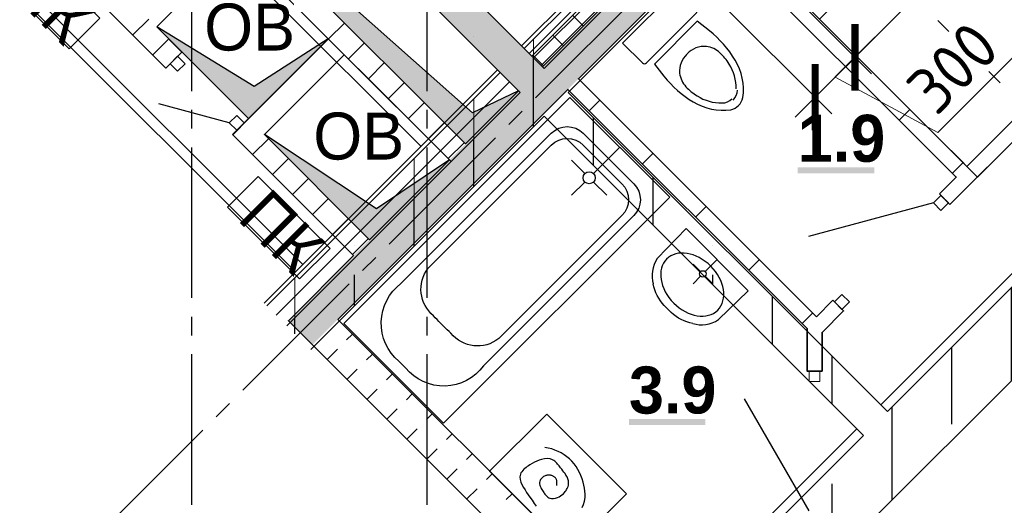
# Model space of a CAD drawing. Header units: millimetres. Extents: x 259029 to 2494469, y -731578 to -57567.
# Tile 167 of 253: x 474151 to 479384, y -604248 to -601665. Entities that reach past the tile are written whole.
import ezdxf
from ezdxf import colors
from ezdxf.entities.mleader import LeaderData, LeaderLine
from ezdxf.math import Vec2, Vec3

# ---------------------------------------------------------------- set-up
doc = ezdxf.new("R2010")
doc.units = ezdxf.units.MM
doc.layers.get('Defpoints').update_dxf_attribs({"color": 140})
for name, color, linetype in [('PDF _Геометрия', 7, 'Continuous'), ('PDF _Сплошная заливка', 7, 'Continuous'), ('PDF _Текст', 7, 'Continuous')]:
    doc.layers.add(name, color=color, linetype=linetype)
for name, color, linetype, lineweight in [('Standard', 7, 'Continuous', 25), ('Выноски', 20, 'Continuous', 20), ('Общий01', 7, 'Continuous', 13), ('РАЗРЕЗЫ', 10, 'Continuous', 60), ('Символы 0.20', 1, 'Continuous', 20), ('Стена', 7, 'Continuous', 50), ('Стена_ бетон не несущ.', 253, 'Continuous', 35), ('Стена_ бетон несущ.', 253, 'Continuous', 70)]:
    doc.layers.add(name, color=color, linetype=linetype, lineweight=lineweight)
doc.styles.add('PDF Century Gothic', font='GOTHIC.TTF')
doc.styles.add('PDF Century Gothic Bold', font='GOTHICB.TTF')
doc.styles.add('ГОСТ', font='GOST_Common.ttf')
doc.dimstyles.new('ГОСТ', dxfattribs={"dimscale": 0, "dimtxt": 2.5, "dimasz": 2.5, "dimexe": 1.25, "dimexo": 0.625, "dimtad": 1, "dimdec": 0, "dimtxsty": 'ГОСТ', "dimblk": 'ARCHTICK', "dimcen": 2.5, "dimdle": 1.5, "dimclrd": 256, "dimclre": 256, "dimclrt": 256, "dimadec": 0, "dimazin": 0, "dimtfac": 1, "dimtdec": 0, "dimtmove": 1, "dimatfit": 3, "dimfxl": 2, "dimtfill": 1, "dimlwd": 0, "dimarcsym": 0})
pattern_1 = [(45, (-212898.2, -221874), (-449.0128, 449.0128), []), (45, (-212449.2, -221874), (-449.0128, 449.0128), [793.75, -158.75, 0, -158.75])]

# ---------------------------------------------------------------- blocks, each defined once
blk = doc.blocks.new('_ArchTick')
at = {"color": 0, "linetype": 'ByBlock', "const_width": 0.15}
blk.add_lwpolyline([(-0.5, -0.5), (0.5, 0.5)], dxfattribs=at)
blk = doc.blocks.new('*D68')
at = {"layer": 'Defpoints', "color": 0, "lineweight": -2, "transparency": 16777216}
for p in [(613675.4, -584707.4), (611140.1, -586219.9), (611140.1, -589035.3)]:
    blk.add_point(p, dxfattribs=at)
at = {"layer": 'РАЗРЕЗЫ', "lineweight": -2, "transparency": 16777216}
for p, q in [((613675.4, -584769.9), (613675.4, -589160.3)), ((611140.1, -586282.4), (611140.1, -589160.3))]:
    blk.add_line(p, q, dxfattribs=at)
at = {"layer": 'РАЗРЕЗЫ', "lineweight": 0, "transparency": 16777216}
blk.add_line((613825.4, -589035.3), (610990.1, -589035.3), dxfattribs=at)
at = {"layer": 'РАЗРЕЗЫ', "lineweight": 0, "transparency": 16777216, "xscale": 250, "yscale": 250, "zscale": 250, "rotation": 180}
blk.add_blockref('_ArchTick', (611140.1, -589035.3), dxfattribs=at)
at = {"layer": 'РАЗРЕЗЫ', "lineweight": 0, "transparency": 16777216, "xscale": 250, "yscale": 250, "zscale": 250}
blk.add_blockref('_ArchTick', (613675.4, -589035.3), dxfattribs=at)
at = {"layer": 'РАЗРЕЗЫ', "lineweight": -2, "transparency": 16777216, "insert": (612407.8, -588847.8), "char_height": 250, "attachment_point": 5, "style": 'ГОСТ', "bg_fill": 3, "box_fill_scale": 1.1, "bg_fill_color": 256, "bg_fill_true_color": 13158600, "bg_fill_transparency": 0}
blk.add_mtext('2535', dxfattribs=at)
blk = doc.blocks.new('*D69')
at = {"layer": 'Defpoints', "color": 0, "lineweight": -2, "transparency": 16777216}
for p in [(610840.1, -586210.9), (611140.1, -586219.9), (610840.1, -589035.3)]:
    blk.add_point(p, dxfattribs=at)
at = {"layer": 'РАЗРЕЗЫ', "lineweight": -2, "transparency": 16777216}
for p, q in [((610840.1, -586273.4), (610840.1, -589160.3)), ((611140.1, -586282.4), (611140.1, -589160.3))]:
    blk.add_line(p, q, dxfattribs=at)
at = {"layer": 'РАЗРЕЗЫ', "lineweight": 0, "transparency": 16777216}
for p, q in [((611290.1, -589035.3), (610690.1, -589035.3)), ((610990.1, -589035.3), (611168.3, -589629)), ((611168.3, -589629), (611768.3, -589629))]:
    blk.add_line(p, q, dxfattribs=at)
at = {"layer": 'РАЗРЕЗЫ', "lineweight": 0, "transparency": 16777216, "xscale": 250, "yscale": 250, "zscale": 250, "rotation": 180}
blk.add_blockref('_ArchTick', (610840.1, -589035.3), dxfattribs=at)
at = {"layer": 'РАЗРЕЗЫ', "lineweight": 0, "transparency": 16777216, "xscale": 250, "yscale": 250, "zscale": 250}
blk.add_blockref('_ArchTick', (611140.1, -589035.3), dxfattribs=at)
at = {"layer": 'РАЗРЕЗЫ', "lineweight": -2, "transparency": 16777216, "insert": (611468.3, -589441.5), "char_height": 250, "attachment_point": 5, "style": 'ГОСТ', "bg_fill": 3, "box_fill_scale": 1.1, "bg_fill_color": 256, "bg_fill_true_color": 13158600, "bg_fill_transparency": 0}
blk.add_mtext('300', dxfattribs=at)
blk = doc.blocks.new('_None')
blk = doc.blocks.new('ааапп')
at = {"layer": 'Стена_ бетон несущ.', "linetype": 'Continuous', "lineweight": 25}
h = blk.add_hatch(dxfattribs=at)
h.set_pattern_fill('ANSI35', scale=100, style=0)
h.set_pattern_definition(pattern_1)
h.paths.add_polyline_path([(609930, -587909), (609930, -584719), (609750, -584719), (609750, -587909)])
at = {"layer": 'Стена_ бетон несущ.', "linetype": 'Continuous', "lineweight": 13}
h = blk.add_hatch(dxfattribs=at)
h.set_pattern_fill('ANSI35', scale=100, style=0)
h.set_pattern_definition(pattern_1)
h.paths.add_polyline_path([(607994.8, -587759), (607994.8, -587829), (609750, -587829), (609750, -587759)])
h = blk.add_hatch(dxfattribs=at)
h.set_pattern_fill('ANSI35', scale=100, style=0)
h.set_pattern_definition(pattern_1)
h.paths.add_polyline_path([(609930, -587829), (613730, -587829), (613602.7, -587759), (609930, -587759)], flags=0)
h = blk.add_hatch(dxfattribs=at)
h.set_pattern_fill('ANSI35', scale=100, style=0)
h.set_pattern_definition(pattern_1)
h.paths.add_polyline_path([(607994.8, -587829), (607994.8, -587909), (609750, -587909), (609750, -587829)])
h = blk.add_hatch(dxfattribs=at)
h.set_pattern_fill('ANSI35', scale=100, style=0)
h.set_pattern_definition(pattern_1)
h.paths.add_polyline_path([(609930, -587829), (609930, -587909), (613730, -587909), (613730, -587829)], flags=0)
at = {"layer": 'Стена_ бетон несущ.', "linetype": 'Continuous', "lineweight": 25}
h = blk.add_hatch(dxfattribs=at)
h.set_pattern_fill('ANSI35', scale=100, style=0)
h.set_pattern_definition(pattern_1)
h.paths.add_polyline_path([(607994.8, -587909), (607994.8, -588089), (609750, -588089), (609750, -590489), (607994.8, -590489), (607994.8, -590839), (616987.8, -590839), (616987.8, -590489), (616790, -590489), (616790, -588089), (616590, -588089), (616590, -590489), (609930, -590489), (609930, -587909)])
at = {"layer": 'Standard', "color": 7, "linetype": 'Continuous', "lineweight": 25}
for p, q in [((609930, -587909), (609930, -575491)), ((609750, -587909), (609750, -584719)), ((609750, -590489), (609750, -588089)), ((609930, -590489), (609930, -588089))]:
    blk.add_line(p, q, dxfattribs=at)
at = {"layer": 'Standard', "color": 7, "linetype": 'Continuous', "lineweight": 13}
for p, q in [((608286, -585695), (608286, -587739)), ((609174, -587739), (609174, -585695))]:
    blk.add_line(p, q, dxfattribs=at)
at = {"layer": 'Общий01', "color": 7, "linetype": 'Continuous', "lineweight": 13}
for p, q in [((609750, -587739), (607994.8, -587739)), ((617130, -587739), (609930, -587739))]:
    blk.add_line(p, q, dxfattribs=at)
at = {"layer": 'Общий01', "color": 7, "linetype": 'Continuous', "lineweight": 25}
for p, q in [((607994.8, -587909), (609750, -587909)), ((609930, -587909), (614184.1, -587909)), ((607994.8, -588089), (609750, -588089)), ((609930, -588089), (616590, -588089))]:
    blk.add_line(p, q, dxfattribs=at)
at = {"layer": 'Стена', "color": 7, "linetype": 'Continuous', "lineweight": 13}
for p, q in [((607994.8, -587759), (609750, -587759)), ((609930, -587759), (613602.7, -587759)), ((607994.8, -587829), (609750, -587829)), ((609930, -587829), (613730, -587829))]:
    blk.add_line(p, q, dxfattribs=at)
at = {"layer": 'Стена', "color": 7, "linetype": 'Continuous', "lineweight": 25}
for p, q in [((609750, -590439), (607994.8, -590439)), ((616590, -590439), (609930, -590439)), ((609750, -590489), (607994.8, -590489)), ((616590, -590489), (609930, -590489)), ((616987.8, -590839), (607994.8, -590839))]:
    blk.add_line(p, q, dxfattribs=at)
at = {"layer": 'Стена_ бетон не несущ.', "color": 45, "linetype": 'Continuous', "lineweight": 25}
blk.add_line((609230, -587739), (609230, -584719), dxfattribs=at)
at = {"layer": 'Стена_ бетон не несущ.', "color": 7, "linetype": 'Continuous', "lineweight": 13}
for p, q in [((608230, -585639), (608230, -587739)), ((609230, -587909), (609230, -585639))]:
    blk.add_line(p, q, dxfattribs=at)
at = {"layer": 'РАЗРЕЗЫ', "color": 0, "lineweight": -2}
dim = blk.add_linear_dim(base=(611140.1, -589035.3), p1=(613675.4, -584707.4), p2=(611140.1, -586219.9), dimstyle='ГОСТ', override={"dimscale": 100, "dimtix": 0, "dimtofl": 1, "dimtmove": 1, "dimatfit": 3}, dxfattribs=at)
dim.commit()
dim.dimension.update_dxf_attribs({"geometry": '*D68', "text_midpoint": (612407.8, -588847.8)})
dim = blk.add_linear_dim(base=(610840.1, -589035.3), p1=(611140.1, -586219.9), p2=(610840.1, -586210.9), dimstyle='ГОСТ', override={"dimscale": 100, "dimtix": 0, "dimtofl": 1, "dimtmove": 1, "dimatfit": 3}, dxfattribs=at)
dim.commit()
dim.dimension.update_dxf_attribs({"geometry": '*D69', "text_midpoint": (611230.8, -589441.5)})

msp = doc.modelspace()

# ---------------------------------------------------------------- linework, layer by layer
at = {"layer": 'PDF _Геометрия', "lineweight": 35}
for points in [[(482586.7, -596258.9), (476929.8, -601915.7), (475147.6, -600133.5), (480804.5, -594476.7)], [(479184.9, -602445.5), (478400.8, -601661.3), (478641.2, -601420.9), (478697.7, -601364.3), (478216.8, -600883.3), (481462.4, -597637.7)], [(474737.5, -600543.6), (475020.4, -600260.8), (476802.5, -602043), (476519.7, -602325.8)], [(478385.9, -603244.5), (477120.7, -601979.3), (477863.2, -601236.9), (479128.4, -602502), (479038.7, -602591.8)], [(478542.3, -601915.9), (478598.9, -601859.4)], [(475840.9, -603259.2), (477064.2, -602035.9), (478335.3, -603307.1)], [(477177.6, -602149.3), (477234.2, -602092.7)], [(478825.2, -602198.8), (478881.8, -602142.2)], [(479552.6, -602190.9), (479496.1, -602134.4), (479184.9, -602445.5)], [(479095.2, -602648.3), (479496.1, -602247.5)], [(477460.5, -602432.1), (477517, -602375.5)], [(476434.9, -602410.7), (476010.6, -602834.9)], [(479108, -602481.6), (479164.6, -602425)], [(479095.2, -602648.3), (479038.7, -602591.8)], [(477743.3, -602715), (477799.9, -602658.4)], [(475925.7, -602919.8), (475579.3, -603266.3), (475706.5, -603393.5)], [(478026.2, -602997.8), (478082.7, -602941.2)], [(478473, -603157.4), (478529.6, -603214), (478415.3, -603328.2), (478415.3, -603533.6), (478335.3, -603533.6), (478335.3, -603307.1)], [(478473, -603157.4), (478385.9, -603244.5)], [(478309, -603280.6), (478365.6, -603224.1)]]:
    msp.add_lwpolyline(points, dxfattribs=at)
at = {"layer": 'PDF _Геометрия', "lineweight": 25}
for points in [[(476859.2, -601845), (482516, -596188.1)], [(476873.3, -601859.1), (482530.2, -596202.3)], [(476802.6, -602043), (476519.8, -602325.8), (474737.6, -600543.6), (475020.4, -600260.8), (476802.6, -602043), (476556.5, -602161), (474737.6, -600543.6)], [(475065.7, -602044.4), (475065.7, -601244.4)], [(476315.7, -602044.4), (476315.7, -601244.4)], [(475790.7, -601766.5), (475366.5, -602190.7), (474879, -601703.3), (475303.2, -601279), (475790.7, -601766.5), (475396.9, -602019.5), (474879, -601703.3)], [(476892.4, -602080.5), (477458, -601514.8)], [(478337.3, -601597.7), (478478.7, -601739.2)], [(479030.2, -601668.4), (479171.7, -601809.9)], [(478528.2, -601788.7), (478669.6, -601930.1)], [(476434.9, -602410.7), (476010.6, -602834.9), (475451.3, -602275.6), (475875.6, -601851.3), (476434.9, -602410.7), (476047.4, -602670.1), (475451.3, -602275.6)], [(479221.2, -601859.4), (479362.6, -602000.8)], [(478719.1, -601979.6), (478860.5, -602121)], [(477605.4, -602608.2), (477075.1, -602077.9), (475873, -603279.9), (476403.3, -603810.3)], [(475264.6, -602213.4), (474889.8, -602113)], [(475065.7, -602244.4), (475065.7, -602144.4)], [(476315.7, -602244.4), (476315.7, -602144.4)], [(476750.9, -602221.9), (476821.7, -602151.2)], [(478910, -602170.5), (479051.4, -602311.9)], [(476114.5, -602858.3), (476680.2, -602292.6)], [(475065.7, -603144.4), (475065.7, -602344.4)], [(476315.7, -603144.4), (476315.7, -602344.4)], [(477200.3, -602483), (477340.3, -602343)], [(479100.9, -602361.4), (479241.6, -602502), (479373.8, -602369.8)], [(477155, -602483), (477084.3, -602412.3)], [(477155, -602528.3), (477084.3, -602599)], [(477200.3, -602528.3), (477271, -602599)], [(476403.3, -603810.3), (477605.4, -602608.2)], [(479007.6, -602639.8), (478343, -602817.9)], [(477692.4, -602775.8), (477538.8, -602934.2)], [(477864.7, -603260.1), (478023.1, -603106.6), (477692.4, -602775.8)], [(475973.1, -602999.7), (476043.8, -602929)], [(477769.8, -603004.8), (477729.7, -602964.7)], [(477794.1, -603004.8), (477857.7, -602941.2)], [(477769.8, -603029.2), (477729.7, -603069.3)], [(477794.1, -603029.2), (477834.2, -603069.2)], [(475336.7, -603636.1), (475902.4, -603070.4)], [(475065.7, -603344.4), (475065.7, -603244.4)], [(476315.7, -603344.4), (476315.7, -603244.4)], [(475065.7, -604244.4), (475065.7, -603444.4)], [(476315.7, -604244.4), (476315.7, -603444.4)], [(475195.3, -603777.5), (475266, -603706.8)], [(478347.4, -604277.6), (478003.4, -603681.8)], [(474558.9, -604413.9), (475124.6, -603848.2)], [(477004.2, -604142.4), (477004.7, -604139.8), (477005.1, -604137.2), (477005.4, -604134.6), (477005.7, -604132), (477006, -604129.4), (477006.1, -604126.9), (477006.2, -604123.9), (477006, -604120.9), (477005.7, -604118), (477005.1, -604115.1), (477004.2, -604112.4), (477003.1, -604109.7), (477001.7, -604107.1), (477000, -604104.6), (476998, -604102.2), (476995.9, -604100), (476993.6, -604097.9), (476991.1, -604095.9), (476988.5, -604094.2), (476985.8, -604092.6), (476983, -604091.2), (476979.2, -604089.6), (476975.3, -604088.4), (476971.3, -604087.6), (476967.3, -604087.1), (476963.2, -604086.9), (476959.1, -604087.1), (476955, -604087.6), (476951, -604088.5), (476947, -604089.7), (476943, -604091.2), (476939.2, -604093), (476935.4, -604095.1), (476931.9, -604097.4), (476928.5, -604100.1), (476925.4, -604102.9), (476921.9, -604106.7), (476918.9, -604110.8), (476916.5, -604115), (476914.7, -604119.4), (476913.5, -604126), (476913.7, -604132.8), (476915, -604139.6), (476917.3, -604146.6), (476919.8, -604152.2), (476922.7, -604157.8), (476925.9, -604163.3), (476929.3, -604168.8), (476932.8, -604174.3), (476935.9, -604178.9), (476939.1, -604183.4), (476942.3, -604187.8), (476945.6, -604191.9), (476949, -604195.8), (476953.5, -604200.2), (476958.1, -604204), (476963, -604207.2), (476968.2, -604209.6), (476977.6, -604211.9), (476987.7, -604212), (476998.2, -604210.1), (477008.7, -604206.5), (477017.1, -604202.4), (477025.2, -604197.6), (477033, -604191.9), (477040.2, -604185.7), (477046.8, -604178.8), (477050.7, -604174.1), (477054.3, -604169.2), (477057.5, -604164.1), (477060.3, -604159), (477062.7, -604153.8), (477065.1, -604147.1), (477066.8, -604140.5), (477067.8, -604133.8), (477068.1, -604127.2), (477066.9, -604116.7), (477064, -604106.5), (477059.7, -604096.5), (477054.2, -604086.6), (477049.1, -604078.8), (477043.5, -604071.1), (477037.7, -604063.4), (477031.6, -604055.8), (477025.5, -604048.2), (477021.5, -604043.1), (477017.5, -604038), (477013.5, -604033.1), (477009.4, -604028.3), (477005.3, -604023.7), (477000, -604018.4), (476994.6, -604013.5), (476989, -604009.3), (476983.1, -604005.7), (476969.9, -604000.8), (476955.6, -603999), (476940.4, -603999.9), (476924.7, -604003.1), (476911.9, -604007.2), (476899.1, -604012.5), (476886.3, -604018.6), (476873.7, -604025.5), (476861.4, -604033), (476854.7, -604037.3), (476848.3, -604041.8), (476842.1, -604046.4), (476836.2, -604051.2), (476830.8, -604056.1), (476824.6, -604062.3), (476819.4, -604068.8), (476815.1, -604075.5), (476811.9, -604082.5), (476809.2, -604096.1), (476810.2, -604110.5), (476814.6, -604125.4), (476821.5, -604140.8), (476828.5, -604153.3), (476836.4, -604166.1), (476845, -604178.9), (476854, -604191.8), (476862.9, -604204.7), (476874.1, -604221.1), (476885, -604237.2), (476895.8, -604252.7)]]:
    msp.add_lwpolyline(points, dxfattribs=at)
at = {"layer": 'PDF _Геометрия', "lineweight": 13}
for points in [[(476923.1, -601908.9), (482579.9, -596252)], [(477146.9, -601698.6), (477090.4, -601642.1)], [(477040.9, -601804.7), (476984.3, -601748.1)], [(476934.8, -601910.8), (476878.2, -601854.2)]]:
    msp.add_lwpolyline(points, dxfattribs=at)
at = {"layer": 'PDF _Геометрия', "color": 45, "lineweight": 35, "true_color": 0xaa8232}
for points in [[(476519.7, -602325.8), (474737.5, -600543.6)], [(475012.9, -601837.2), (474928, -601922.1), (474143.5, -601137.6)], [(474878.9, -601703.3), (475303.2, -601279), (475790.7, -601766.5)], [(474752.2, -601746.2), (474837.1, -601661.4)], [(475012.9, -601837.2), (474878.9, -601703.3)], [(475791.7, -601767.4), (475876.5, -601682.6)], [(474858.3, -601852.3), (474943.2, -601767.4)], [(475790.7, -601766.5), (475366.4, -602190.8)], [(475367.4, -602191.7), (475791.7, -601767.4)], [(475897.8, -601873.5), (475982.6, -601788.6)], [(476010.6, -602834.9), (475451.3, -602275.6), (475875.5, -601851.4)], [(475875.5, -601851.4), (476434.9, -602410.7)], [(476003.8, -601979.6), (476088.7, -601894.7)], [(476109.9, -602085.6), (476194.7, -602000.8)], [(476216, -602191.7), (476300.8, -602106.8)], [(475281.6, -602275.6), (475366.4, -602190.8)], [(475282.6, -602276.6), (475367.4, -602191.7)], [(476322, -602297.8), (476406.9, -602212.9)], [(475281.6, -602275.6), (475925.7, -602919.8)], [(475388.6, -602382.6), (475473.5, -602297.8)], [(476428.1, -602403.8), (476512.9, -602319)], [(475494.7, -602488.7), (475579.6, -602403.8)], [(475600.8, -602594.8), (475685.6, -602509.9)], [(475706.8, -602700.8), (475791.7, -602616)], [(475812.9, -602806.9), (475897.8, -602722)], [(475919, -602912.9), (476003.8, -602828.1)]]:
    msp.add_lwpolyline(points, dxfattribs=at)
at = {"layer": 'PDF _Геометрия', "lineweight": 18}
for points in [[(474032.6, -601438.5), (474195.2, -601275.8), (474577.1, -601657.7), (474414.4, -601820.3)], [(475255.9, -602661.8), (475418.5, -602499.1), (475800.4, -602881), (475637.7, -603043.6)]]:
    msp.add_lwpolyline(points, close=True, dxfattribs=at)
at = {"layer": 'PDF _Геометрия', "lineweight": 25}
for points in [[(477481.8, -601895.2), (477746, -601631, 0.414225), (477746, -601610.3), (477640.2, -601504.4), (477355.3, -601789.3), (477461.1, -601895.2, 0.414225)], [(477524.1, -601900.9), (477574.5, -601965.9, 0.088974), (477731, -602102.6, 0.170891), (477930.3, -602143.8, 0.138762), (477971.6, -602120.8, 0.138767), (477994.6, -602079.5, 0.170893), (477953.4, -601880.2, 0.088975), (477816.7, -601723.7), (477751.8, -601673.3)], [(476177.1, -603067.8), (476976.1, -602268.8, -0.414211), (477145.8, -602268.8), (477414.5, -602537.5, -0.414211), (477414.5, -602707.2), (476615.5, -603506.2, -0.491287), (476201.8, -603516.8), (476166.5, -603481.5, -0.479933)], [(477145.8, -602332.4), (477350.9, -602537.5, -0.414211), (477350.9, -602707.2), (476696.8, -603361.2, -0.409223), (476443, -603332.7), (476433.1, -603323.5), (476423.4, -603314.1), (476414, -603304.7), (476378.6, -603269.3), (476369, -603259.7), (476359.5, -603249.9), (476350.2, -603239.9, -0.407194), (476322, -602986.5), (476976.1, -602332.4, -0.414211)]]:
    msp.add_lwpolyline(points, format="xyb", close=True, dxfattribs=at)
for points in [[(477958.7, -602033.1, 0.147835), (477921.1, -601900.8, 0.067999), (477872.3, -601841, 0.158591), (477800.8, -601807.6, 0.228913), (477698.5, -601846.6)], [(477697.4, -601847.7, 0.228913), (477658.4, -601949.9, 0.15859), (477692, -602021.3, 0.068002), (477751.6, -602070.3, 0.147467), (477884, -602107.9, 0.195331), (477936.5, -602085.7)], [(477728.6, -603281, -0.139091), (477613.9, -603222.1), (477576.8, -603185.1, -0.139091), (477518, -603070.3)], [(477139.5, -604259.4), (477147.9, -604242.9), (477153.3, -604225.2), (477156.1, -604206.7), (477156.4, -604187.6), (477155.2, -604172), (477152.7, -604156.2), (477149.2, -604140.5), (477144.7, -604124.8, 0.315607), (476941.9, -603940.3)]]:
    msp.add_lwpolyline(points, format="xyb", dxfattribs=at)
at = {"layer": 'PDF _Геометрия', "lineweight": 13}
for points in [[(474990.2, -601939), (474950.6, -601899.4), (474990.2, -601859.8), (475029.8, -601899.4)], [(475304.2, -602253), (475264.6, -602213.4), (475304.2, -602173.8), (475343.8, -602213.4)], [(479047.2, -602600.2), (479007.6, -602639.8), (479047.2, -602679.4), (479086.7, -602639.8)], [(478521.1, -603126.3), (478481.5, -603165.9), (478521.1, -603205.5), (478560.7, -603165.9)], [(478347.3, -603589.6), (478347.3, -603533.6), (478403.3, -603533.6), (478403.3, -603589.6)]]:
    msp.add_lwpolyline(points, close=True, dxfattribs=at)
at = {"layer": 'PDF _Геометрия', "color": 191, "lineweight": 35, "true_color": 0xc8aaf2}
for points in [[(478265.7, -604552.5), (477134.2, -604552.5), (475840.9, -603259.2)], [(475888.5, -603367.7), (475919, -603337.2)], [(475706.5, -603393.5), (477055.5, -604742.5)], [(475784.6, -603471.6), (475839, -603417.2)], [(475994.6, -603473.7), (476025, -603443.3)], [(475890.7, -603577.6), (475945.1, -603523.2)], [(476100.7, -603579.8), (476131.1, -603549.3)], [(475996.8, -603683.7), (476051.2, -603629.3)], [(476206.7, -603685.9), (476237.2, -603655.4)], [(476102.8, -603789.8), (476157.2, -603735.4)], [(476312.8, -603791.9), (476343.2, -603761.5)], [(476208.9, -603895.8), (476263.3, -603841.4)], [(476418.9, -603898), (476449.3, -603867.5)], [(476315, -604001.9), (476369.4, -603947.5)], [(476524.9, -604004.1), (476555.4, -603973.6)], [(476421, -604108), (476475.4, -604053.5)], [(476631, -604110.1), (476661.4, -604079.7)], [(476527.1, -604214), (476581.5, -604159.6)], [(476737.1, -604216.2), (476767.5, -604185.7)]]:
    msp.add_lwpolyline(points, dxfattribs=at)
at = {"layer": 'PDF _Геометрия', "lineweight": 25}
msp.add_lwpolyline([(477072.4, -604490.7), (476648, -604066.2), (476951.7, -603762.4), (477376.2, -604186.9)], close=True, dxfattribs=at)
for centre, radius in [((477177.6, -602505.7), 32), ((477781.9, -603017), 17.2)]:
    msp.add_circle(centre, radius, dxfattribs=at)
msp.add_arc((477889.3, -602038.5), 75.8, 314.9994, 359.2094, dxfattribs=at)
for points in [[(477823.5, -602975.5), (477748.4, -602900.4), (477643.6, -602883.6), (477589.3, -602937.9)], [(477538.8, -602934.2), (477512.3, -602976.3), (477504.6, -603026.2), (477518, -603070.3)], [(477589.3, -602937.9), (477535, -602992.2), (477551.8, -603097), (477626.9, -603172.1)], [(477861.1, -603209.7), (477915.3, -603155.4), (477898.5, -603050.5), (477823.5, -602975.5)], [(477626.9, -603172.1), (477701.9, -603247.1), (477806.8, -603263.9), (477861.1, -603209.7)], [(477728.6, -603281), (477772.7, -603294.3), (477822.6, -603286.7), (477864.7, -603260.1)]]:
    msp.add_open_spline(points, degree=3, dxfattribs=at)
at = {"layer": 'PDF _Сплошная заливка', "color": 7, "lineweight": 35, "true_color": 0xf1f1f1, "transparency": 33554559}
for points in [[(482763.5, -596082), (475579.3, -603266.2), (482890.8, -596209.3), (475706.6, -603393.5)], [(475020.4, -600260.8), (476802.6, -602043), (475147.7, -600133.5), (476929.9, -601915.7)]]:
    msp.add_solid(points, dxfattribs=at)
at = {"layer": 'PDF _Сплошная заливка', "color": 251, "lineweight": 35, "true_color": 0x6c6c6c, "transparency": 33554559}
for points in [[(476519.8, -602325.8), (476802.6, -602043), (474737.6, -600543.6), (476556.5, -602161)], [(475366.5, -602190.7), (475790.7, -601766.5), (474879, -601703.3), (475396.9, -602019.5)], [(476010.6, -602834.9), (476434.9, -602410.7), (475451.3, -602275.6), (476047.4, -602670.1)]]:
    msp.add_solid(points, dxfattribs=at)
at = {"layer": 'PDF _Сплошная заливка', "lineweight": 25, "transparency": 33554559}
for points in [[(478286.3, -602481.7), (478692.4, -602481.7), (478286.3, -602450.3), (478692.4, -602450.3)], [(477388.9, -603820.7), (477794.9, -603820.7), (477388.9, -603789.4), (477794.9, -603789.4)]]:
    msp.add_solid(points, dxfattribs=at)

# ---------------------------------------------------------------- texts
at = {"layer": 'PDF _Текст', "char_height": 250, "attachment_point": 7, "rotation": 315, "style": 'PDF Century Gothic'}
for insert in [(474078.1, -601503.3), (475301.4, -602726.6)]:
    msp.add_mtext('ПК', dxfattribs=dict(at, insert=insert))
at = {"layer": 'PDF _Текст', "char_height": 250, "attachment_point": 7}
for s, insert, style in [('ОВ', (475131.2, -601832.6), 'PDF Century Gothic'), ('ОВ', (475711.1, -602412.4), 'PDF Century Gothic'), ('1.9', (478286.3, -602424.4), 'PDF Century Gothic Bold'), ('3.9', (477388.9, -603763.4), 'PDF Century Gothic Bold')]:
    msp.add_mtext(s, dxfattribs=dict(at, insert=insert, style=style))

# ---------------------------------------------------------------- next in the draw order: block references
at = {"layer": 'РАЗРЕЗЫ', "color": 2, "lineweight": -2, "rotation": 45.00000000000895}
msp.add_blockref('ааапп', (-370061.8, -617495.3), dxfattribs=at)

# ---------------------------------------------------------------- next in the draw order: texts
at = {"layer": 'Выноски'}
note = msp.add_mtext_static_columns([''] * 2, width=19641.405, gutter_width=8167.2, height=0, dxfattribs=dict(at, insert=(385740.7, -593573.6), char_height=250, attachment_point=1, style='ГОСТ'))
for column, words in zip([note] + note.columns.linked_columns, ['\\pi10527.89954; \\P\\pi570.45,l346.2,t2000;1.^IОбщие указания см. лист 1. {\\H1.46663x; }\\P2.^IМонтажные узлы 1;2;3;4;6;7;8 см. лист{\\C0; 7.\\H1.45562x; \\H0.68699x;\\P}3.^IСварку производить согласно СП70.1330.2011 электродами Э42 ГОСТ 9467-75*.{\\H1.45929x; }\\P4.^IВсе металлические конструкции окрасить эмалью ПФ-1189 по ГОСТ 6465-79 в два слоя. Эмаль наносить на {\\H1.45807x; }\\P\\pi0,t346.2;грунтовку ГФ-021 по ГОСТ 25129-82 (первый слой - на заводе-изготовителе, второй слой - на монтаже).{\\H1.65848x; }\\P\\pi570.45,t2000;5.^IОгнезащиту металлических косоуров см.л. 9.{\\H1.19167x; }\\P6.^IДлину швов принимать по длине сопряжения свариваемых элементов. все катеты сварных швов принимать {\\H1.54728x; }\\P\\pi0,t346.2;высотой 6 мм, кроме оговоренных.{\\H1.42874x; }\\P\\pi570.45,t2000;7.^IМонтаж стальных конструкций производить в соответствии с указаниями СП 70.1333.0.2012"Несущие и {\\H1.46825x; }\\P\\pi0,t346.2;ограждающие конструкции".{\\H1.45508x; }\\P\\pi570.45,t2000;8.^IЖелезобетонные изделия монтировать на цем-песчаном растворе М100 толщ. 10мм.{\\H1.46099x; }\\P{\\C0;9.^IНа разрезах 1-1;2-2 отметки чистого пола.\\H1.45599x; \\H0.68682x;\\P\\pi10570.70257,l0,tz;\\H1.82587x; \\H0.54768x;\\P\\H1.55804x; \\H0.64183x;\\P\\H1.64732x; \\H0.60705x;\\P\\pi812.5,l41.6675;\\H1.23836x; \\H0.80752x;\\P}', '']):
    column.text = words

# ---------------------------------------------------------------- next in the draw order: leaders
at = {"layer": 'Символы 0.20'}
ml = msp.add_multileader_mtext('Standard', dxfattribs=at)
ml.set_content('4(л.6)', color=256, style='ГОСТ')
ml.set_leader_properties(color=256, linetype='ByLayer', lineweight=-1)
ml.set_arrow_properties(name='NONE')
ml.build(insert=Vec2(0, 0))
ml.multileader.update_dxf_attribs({"text_left_attachment_type": 6, "text_right_attachment_type": 6, "dogleg_length": 0.25, "arrow_head_size": 200, "scale": 100})
ctx = ml.context
ctx.base_point, ctx.scale, ctx.char_height, ctx.arrow_head_size, ctx.landing_gap_size, ctx.plane_origin = Vec3(370422.5, -602136.9), 100, 250, 200, 25, Vec3(372662.2, -602406.8)
ctx.left_attachment, ctx.right_attachment = 6, 6
notes = []
notes.append((ctx, [(1, (1, 1, 0), (371272.5, -602136.9), (-1, 0), 25, [(0, [(371177.5, -601694)], 0, [])])]))
ctx.mtext.insert, ctx.mtext.width, ctx.mtext.defined_height, ctx.mtext.flow_direction = Vec3(370447.5, -601836.9), 1094.387, 742.8, 5
for ctx, leaders in notes:
    for number, flags, end, landing, length, lines in leaders:
        leader = LeaderData()
        leader.index, (leader.has_last_leader_line, leader.has_dogleg_vector, leader.attachment_direction) = number, flags
        leader.last_leader_point, leader.dogleg_vector, leader.dogleg_length = Vec3(end), Vec3(landing), length
        for number, points, colour, breaks in lines:
            line = LeaderLine()
            line.index, line.vertices, line.color, line.breaks = number, Vec3.list(points), colors.encode_raw_color(colour), breaks
            leader.lines.append(line)
        ctx.leaders.append(leader)

doc.saveas('drawing.dxf')
